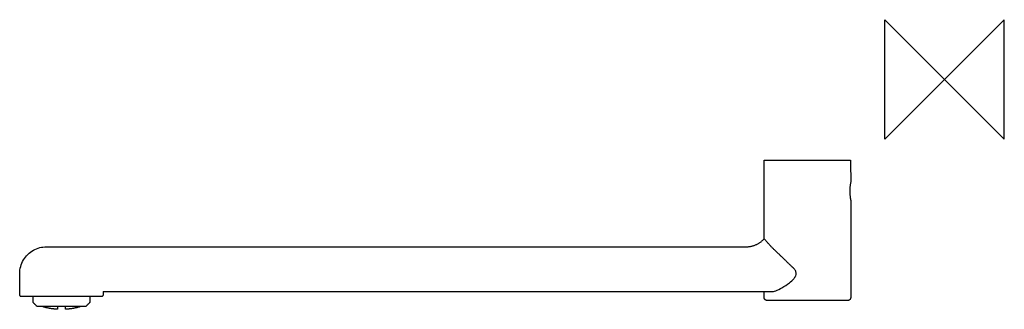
# Model space of a CAD drawing. Header units: millimetres. Extents: x -310 to 20, y -77 to 20.
import ezdxf

# ---------------------------------------------------------------- set-up
doc = ezdxf.new("R2010")
doc.units = ezdxf.units.MM
doc.header["$MEASUREMENT"] = 0
doc.layers.add('ORIGIN', color=6, linetype='Continuous')
doc.layers.add('PLANNING', color=1, linetype='Continuous')

# ---------------------------------------------------------------- blocks, each defined once
blk = doc.blocks.new('35860250_R')
at = {"layer": 'ORIGIN'}
for p, q in [((-20, -20), (-20, 20)), ((-20, 20), (20, -20)), ((20, 20), (-20, -20)), ((20, -20), (20, 20))]:
    blk.add_line(p, q, dxfattribs=at)
at = {"layer": 'PLANNING'}
for points in [[(-60.47, -53.29), (-60.46, -40.15), (-60.44, -27)], [(-60.44, -27), (-45.97, -27), (-31.5, -27)], [(-31.5, -27), (-31.49, -30.69), (-31.48, -34.39)], [(-31.47, -40.45), (-31.47, -56.72), (-31.47, -73)], [(-295.97, -56), (-181.22, -56), (-66.47, -56)], [(-51.05, -62.8), (-53.42, -60.5), (-55.8, -58.2)], [(-309.97, -72.3), (-309.97, -68.67), (-309.97, -65.03)], [(-309.97, -72.3), (-309.87, -72.4), (-309.77, -72.5)], [(-309.77, -72.5), (-295.98, -72.5), (-282.2, -72.5)], [(-305.42, -74.7), (-305.42, -73.6), (-305.42, -72.5)], [(-286.52, -72.5), (-286.52, -73.6), (-286.52, -74.7)], [(-282.2, -72.5), (-282.11, -72.41), (-282.01, -72.31)], [(-281.97, -71), (-281.97, -71.65), (-281.97, -72.3)], [(-281.97, -71), (-170.02, -71), (-58.06, -71)], [(-60.47, -73), (-60.47, -72), (-60.47, -71)], [(-304.12, -76), (-304.77, -75.35), (-305.42, -74.7)], [(-286.52, -74.7), (-287.17, -75.35), (-287.82, -76)], [(-32.5, -74), (-45.97, -74), (-59.44, -74)], [(-287.82, -76), (-295.97, -76), (-304.12, -76)], [(-294.67, -76.93), (-294.67, -76.46), (-294.67, -76)]]:
    blk.add_open_spline(points, degree=2, dxfattribs=at)
for points, weights in [([(-31.48, -34.39), (-32.12, -37.42), (-31.47, -40.45)], [1, 0.97818425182, 1]), ([(-66.47, -56), (-62.86, -56), (-60.47, -53.29)], [1, 0.911394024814, 1]), ([(-55.8, -58.2), (-58.32, -55.92), (-60.47, -53.29)], [1, 0.997239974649, 1]), ([(-31.47, -73), (-31.5, -74), (-32.5, -74)], [1, 0.716565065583, 1]), ([(-297.27, -76.93), (-299.85, -76.81), (-302.31, -76.05)], [1, 0.992178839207, 1]), ([(-297.27, -76), (-297.27, -76.46), (-297.27, -76.93)], [1, 0.999924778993, 1]), ([(-289.63, -76.05), (-292.09, -76.81), (-294.67, -76.93)], [1, 0.992161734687, 1])]:
    blk.add_rational_spline(points, weights, degree=2, dxfattribs=at)
for points, knots in [([(-309.97, -65.03), (-309.96, -63.37), (-309.3, -61), (-307.33, -58.48), (-304.83, -56.62), (-302.54, -56.01), (-299.35, -55.99), (-297.66, -56), (-295.97, -56)], [6.904179, 6.904179, 6.904179, 6.904179, 11.656655, 14.032892, 16.40913, 20.923981, 20.923981, 25.993288, 25.993288, 25.993288, 25.993288]), ([(-58.06, -71), (-57.57, -71), (-56.33, -70.69), (-54.31, -69.64), (-52.26, -68.31), (-50.69, -66.96), (-49.86, -65.82), (-49.67, -64.71), (-50.16, -63.63), (-50.71, -63.09), (-51.05, -62.8)], [95.546198, 95.546198, 95.546198, 95.546198, 97.027176, 99.31896, 102.393359, 104.322173, 105.541767, 106.544027, 107.617877, 108.914486, 108.914486, 108.914486, 108.914486])]:
    blk.add_open_spline(points, degree=3, knots=knots, dxfattribs=at)
blk.add_rational_spline([(-59.44, -74), (-59.87, -74.01), (-60.17, -73.72), (-60.47, -73.42), (-60.47, -73)], [1, 0.921281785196, 1, 0.921281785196, 1], degree=2, knots=[270.756508, 270.756508, 270.756508, 271.541803, 271.541803, 272.327098, 272.327098, 272.327098], dxfattribs=at)

msp = doc.modelspace()

# ---------------------------------------------------------------- block references
msp.add_blockref('35860250_R', (0, 0))

doc.saveas('drawing.dxf')
